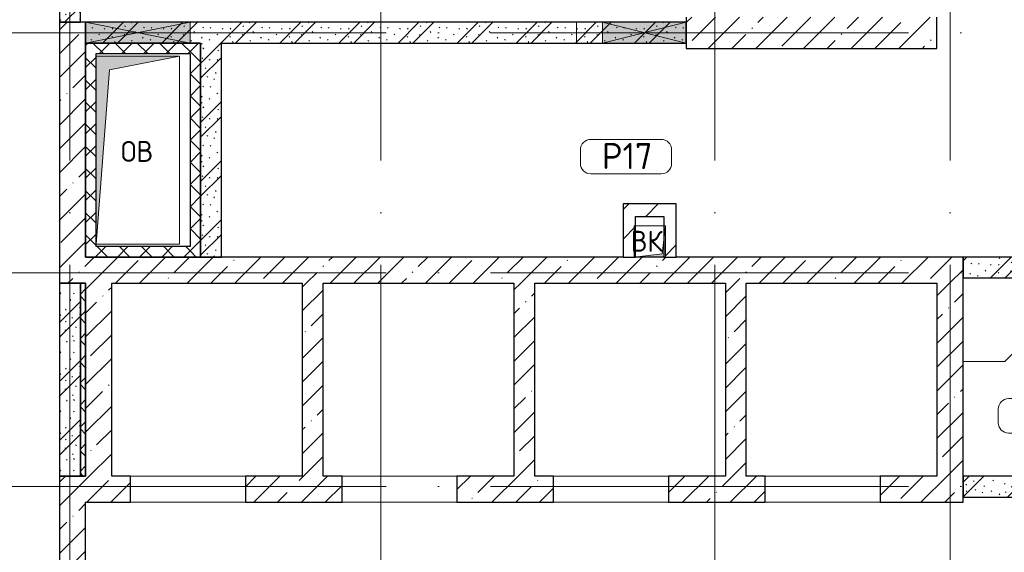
# Model space of a CAD drawing. Header units: millimetres. Extents: x -30540 to 173936, y -11730 to 122288.
# Tile 38 of 116: x 24355 to 33780, y 89070 to 94175. Entities that reach past the tile are written whole.
import ezdxf

# ---------------------------------------------------------------- set-up
doc = ezdxf.new("R2010")
doc.units = ezdxf.units.MM
doc.linetypes.add('3_ Штрих_ 1 х 1 мм', pattern=[400, 200, -200])
doc.linetypes.add('ADSK_Линия сетки', pattern=[5000, 4000, -500, 0, -500])
for name, color, linetype, lineweight in [('A-____-NOTE-TEXT', 7, 'Continuous', 18), ('A-AREA-____-IDEN', 7, 'Continuous', 9), ('A-DOOR-____-OTLN', 7, 'Continuous', 18), ('A-DOOR-OPNG-OTLN', 7, 'Continuous', 18), ('A-FLOR-____-OTLN', 7, 'Continuous', 18), ('A-GLAZ-____-MCUT', 7, 'Continuous', 9), ('A-GLAZ-____-OTLN', 7, 'Continuous', 18), ('A-WALL-____-MCUT', 7, 'Continuous', 40), ('A-WALL-____-PATT', 7, 'Continuous', 40), ('I-WALL-____-MCUT', 7, 'Continuous', 40), ('M-EQPM-____-OTLN', 7, 'Continuous', 18), ('P-SANR-FIXT-OTLN', 7, 'Continuous', 18), ('S-BEAM-____-OTLN', 7, 'Continuous', 18), ('S-COLS-____-MCUT', 7, 'Continuous', 40), ('S-COLS-____-OTLN', 7, 'Continuous', 18), ('S-GRID-____-OTLN', 7, 'Continuous', 9)]:
    doc.layers.add(name, color=color, linetype=linetype, lineweight=lineweight)
doc.styles.add('GOST Common', font='GOST_Common.ttf', dxfattribs={"height": 200})
doc.styles.add('GOST Common_4', font='GOST_Common.ttf', dxfattribs={"height": 250})
pattern_1 = [(45, (0, 0), (-228.0985, 228.0985), []), (45, (228.1, 0), (-228.0985, 228.0985), [403.225, -80.645, 6.706, -73.939])]
pattern_2 = [(135, (300.56, 377.28), (-565.6854, 6e-14), [10, -790]), (135, (349.8, 474.73), (-565.6854, 6e-14), [10, -790]), (135, (423.93, 473.06), (-565.6854, 6e-14), [10, -790]), (135, (229.92, 447.9), (-565.6854, 6e-14), [10, -790]), (135, (155.08, 447.9), (-565.6854, 6e-14), [10, -790]), (135, (114.9, 369.03), (-565.6854, 6e-14), [10, -790]), (135, (132.43, 285.8), (-565.6854, 6e-14), [10, -790]), (135, (214.66, 322), (-565.6854, 6e-14), [10, -790]), (135, (198.16, 261.88), (-565.6854, 6e-14), [10, -790]), (135, (45.2, 272.9), (-565.6854, 6e-14), [10, -790]), (135, (42.32, 336.16), (-565.6854, 6e-14), [10, -790]), (135, (92.26, 192.24), (-565.6854, 6e-14), [10, -790]), (135, (7.07, 149.2), (-565.6854, 6e-14), [10, -790]), (135, (80.6, 95.1), (-565.6854, 6e-14), [10, -790]), (135, (79.53, 36.94), (-565.6854, 6e-14), [10, -790]), (135, (153.87, 74.56), (-565.6854, 6e-14), [10, -790]), (135, (228.35, 124.8), (-565.6854, 6e-14), [10, -790]), (135, (279.75, 180.4), (-565.6854, 6e-14), [10, -790]), (135, (282.9, 31.63), (-565.6854, 6e-14), [10, -790]), (135, (377.38, 53.45), (-565.6854, 6e-14), [10, -790]), (135, (352.28, 102.7), (-565.6854, 6e-14), [10, -790]), (135, (354.05, 0), (-565.6854, 6e-14), [10, -790]), (135, (553.23, 16.45), (-565.6854, 6e-14), [10, -790]), (135, (542.38, 63.45), (-565.6854, 6e-14), [10, -790]), (135, (536.58, 239.3), (-565.6854, 6e-14), [10, -790]), (135, (475.85, 203.9), (-565.6854, 6e-14), [10, -790]), (135, (475.85, 316.54), (-565.6854, 6e-14), [10, -790]), (135, (520.8, 408.7), (-565.6854, 6e-14), [10, -790]), (135, (551.1, 470.8), (-565.6854, 6e-14), [10, -790]), (135, (235.25, 537.93), (-565.6854, 6e-14), [10, -790]), (135, (407.25, 547.65), (-565.6854, 6e-14), [10, -790]), (135, (94.5, 558.6), (-565.6854, 6e-14), [10, -790]), (135, (46.4, 532.3), (-565.6854, 6e-14), [10, -790]), (135, (85.56, 465.04), (-565.6854, 6e-14), [10, -790]), (135, (355.53, 181.14), (-565.6854, 6e-14), [10, -790]), (135, (362.23, 243.6), (-565.6854, 6e-14), [10, -790]), (135, (413.45, 344.1), (-565.6854, 6e-14), [10, -790]), (135, (286.3, 273.25), (-565.6854, 6e-14), [10, -790]), (135, (423.02, 263.72), (-565.6854, 6e-14), [10, -790]), (135, (162.94, 190.2), (-565.6854, 6e-14), [10, -790]), (135, (470.25, 120.93), (-565.6854, 6e-14), [10, -790]), (135, (484.48, 9.78), (-565.6854, 6e-14), [10, -790]), (45, (0, 212.13), (-565.6854, 0), []), (45, (212.13, 0), (-565.6854, 0), []), (45, (353.55, 0), (-565.6854, 0), []), (45, (0, 353.55), (-565.6854, 0), [])]
pattern_3 = [(45, (0, 0), (-424.264, 424.264), []), (45, (0, 282.8), (-424.264, 424.264), [])]
pattern_4 = [(45, (0, 0), (-106.06602, 106.06602), []), (135, (0, 0), (-106.06602, -106.06602), [])]

# ---------------------------------------------------------------- blocks, each defined once
blk = doc.blocks.new('КР-Проем - Настраиваемый-3591480-01 ЭМ')
at = {"layer": 'A-DOOR-OPNG-OTLN', "color": 254, "lineweight": 13, "true_color": 0xcccccc}
for p, q in [((-550, 125), (550, 125)), ((-550, -125), (550, -125))]:
    blk.add_line(p, q, dxfattribs=at)
blk = doc.blocks.new('АР_Отверстие прямоугольное - ОВ-4744132-01 ЭМ')
at = {"layer": 'A-GLAZ-____-OTLN', "lineweight": 13, "true_color": 0xf9f9f9}
blk.add_hatch(color=7, dxfattribs=at).paths.add_polyline_path([(625, -100), (625, 100), (-375, 100), (-375, -100)])
at = {"layer": 'A-GLAZ-____-MCUT', "color": 254, "lineweight": 15, "true_color": 0xcccccc}
for p, q in [((-375, 100), (-375, -100)), ((625, 100), (625, -100))]:
    blk.add_line(p, q, dxfattribs=at)
at = {"layer": 'A-GLAZ-____-OTLN', "color": 254, "lineweight": 5, "true_color": 0xcccccc}
for p, q in [((625, 100), (-375, -100)), ((-375, 100), (625, -100))]:
    blk.add_line(p, q, dxfattribs=at)
at = {"layer": 'A-GLAZ-____-OTLN', "color": 254, "lineweight": 13, "true_color": 0xcccccc}
for p, q in [((625, 100), (-375, 100)), ((-375, 100), (-375, -100)), ((625, -100), (625, 100)), ((-375, -100), (625, -100))]:
    blk.add_line(p, q, dxfattribs=at)
blk = doc.blocks.new('АР_Отверстие прямоугольное - ОВВ-4487244-01 ЭМ')
at = {"layer": 'A-GLAZ-____-OTLN', "lineweight": 13, "true_color": 0xf9f9f9}
blk.add_hatch(color=7, dxfattribs=at).paths.add_polyline_path([(-275, 100), (-275, -100), (525, -100), (525, 100)])
at = {"layer": 'A-GLAZ-____-MCUT', "color": 254, "lineweight": 15, "true_color": 0xcccccc}
for p, q in [((-275, 100), (-275, -100)), ((525, 100), (525, -100))]:
    blk.add_line(p, q, dxfattribs=at)
at = {"layer": 'A-GLAZ-____-OTLN', "color": 254, "lineweight": 5, "true_color": 0xcccccc}
for p, q in [((525, 100), (-275, -100)), ((-275, 100), (525, -100))]:
    blk.add_line(p, q, dxfattribs=at)
at = {"layer": 'A-GLAZ-____-OTLN', "color": 254, "lineweight": 13, "true_color": 0xcccccc}
for p, q in [((525, 100), (-275, 100)), ((-275, 100), (-275, -100)), ((525, -100), (525, 100)), ((-275, -100), (525, -100))]:
    blk.add_line(p, q, dxfattribs=at)
blk = doc.blocks.new('АР_Перемычка - 200_Уx2_50x5__250-Оп_0_50х5_-4826041-01 ЭМ')
at = {"layer": 'S-BEAM-____-OTLN', "color": 254, "linetype": '3_ Штрих_ 1 х 1 мм', "lineweight": 15, "true_color": 0xdcdcdc}
for p, q in [((-750, 100), (-750, -100)), ((500, 100), (500, -100)), ((-750, 0), (-500, 0)), ((-500, 0), (500, 0))]:
    blk.add_line(p, q, dxfattribs=at)
blk = doc.blocks.new('АР_Перемычка1 - 200_Ар_10x3_ Оп_Уx1_50x5__250-0_50x5_-4487247-01 ЭМ')
at = {"layer": 'S-BEAM-____-OTLN', "color": 254, "linetype": '3_ Штрих_ 1 х 1 мм', "lineweight": 15, "true_color": 0xdcdcdc}
for p, q in [((-400, 100), (-400, -100)), ((650, 100), (650, -100)), ((-400, 0), (400, 0)), ((400, 0), (650, 0))]:
    blk.add_line(p, q, dxfattribs=at)
blk = doc.blocks.new('АР_Канал вертикальный прямоугольный - ВК-7279905-01 ЭМ')
at = {"layer": 'M-EQPM-____-OTLN', "lineweight": 13, "true_color": 0xe2e2e2}
blk.add_hatch(color=254, dxfattribs=at).paths.add_polyline_path([(-150, 150), (-150, -150), (-120, 120), (150, 150)])
at = {"layer": 'M-EQPM-____-OTLN', "color": 253, "lineweight": 13, "true_color": 0xaaaaaa}
for p, q in [((150, 150), (-150, 150)), ((-150, 150), (-150, -150)), ((150, 150), (-150, 150)), ((-150, 150), (-150, -150)), ((-150, -150), (-150, 150)), ((-150, 150), (150, 150)), ((-150, -150), (-120, 120)), ((-150, -150), (-120, 120)), ((-120, 120), (150, 150)), ((-120, 120), (150, 150)), ((150, -150), (150, 150)), ((150, 150), (150, -150)), ((-150, -150), (150, -150)), ((150, -150), (-150, -150))]:
    blk.add_line(p, q, dxfattribs=at)
blk = doc.blocks.new('АР_Канал вертикальный прямоугольный - ОВ-3402237-01 ЭМ')
at = {"layer": 'M-EQPM-____-OTLN', "lineweight": 13, "true_color": 0xe2e2e2}
blk.add_hatch(color=254, dxfattribs=at).paths.add_polyline_path([(-400, -900), (-270, 770), (400, 900), (-400, 900)])
at = {"layer": 'M-EQPM-____-OTLN', "color": 253, "lineweight": 13, "true_color": 0xaaaaaa}
for p, q in [((400, 900), (-400, 900)), ((-400, 900), (-400, -900)), ((400, 900), (-400, 900)), ((-400, 900), (-400, -900)), ((-400, -900), (-400, 900)), ((-400, 900), (400, 900)), ((-270, 770), (400, 900)), ((-270, 770), (400, 900)), ((400, -900), (400, 900)), ((400, 900), (400, -900)), ((-400, -900), (-270, 770)), ((-400, -900), (-270, 770)), ((-400, -900), (400, -900)), ((400, -900), (-400, -900))]:
    blk.add_line(p, q, dxfattribs=at)
blk = doc.blocks.new('A-PLU-Shower_Corner_2D1 - 800x800-2371077-01 ЭМ')
at = {"layer": 'P-SANR-FIXT-OTLN', "color": 253, "lineweight": 13, "true_color": 0xaaaaaa}
for p, q in [((-400, 800), (-800, 400)), ((-400, 800), (-800, 400)), ((0, 800), (-400, 800)), ((-400, 800), (0, 800)), ((0, 0), (0, 800)), ((0, 800), (0, 0)), ((-800, 400), (-800, 0)), ((-800, 0), (-800, 400)), ((0, 0), (-800, 0)), ((-800, 0), (0, 0))]:
    blk.add_line(p, q, dxfattribs=at)
blk = doc.blocks.new('Наметкина 10_РД_АР_К2_отсоединено_rvt-1-01 ЭМ')
at = {"layer": 'A-WALL-____-PATT', "lineweight": 5, "true_color": 0xcccccc}
h = blk.add_hatch(dxfattribs=at)
h.set_pattern_fill('FP_51', color=254, style=0, pattern_type=2)
h.set_pattern_definition(pattern_2)
h.paths.add_polyline_path([(24935.3, 94150), (24935.3, 94735), (24735.3, 94735), (24735.3, 94150)])
h = blk.add_hatch(dxfattribs=at)
h.set_pattern_fill('FP_27', color=254, style=0, pattern_type=2)
h.set_pattern_definition(pattern_1)
h.paths.add_polyline_path([(24985.3, 91900), (24985.3, 94150), (24735.3, 94150), (24735.3, 91900)])
h = blk.add_hatch(dxfattribs=at)
h.set_pattern_fill('FP_51', color=254, style=0, pattern_type=2)
h.set_pattern_definition(pattern_2)
h.paths.add_polyline_path([(29935.3, 93950), (30735.3, 93950), (30735.3, 94150), (24985.3, 94150), (24985.3, 93950), (28626.2, 93950)])
h = blk.add_hatch(dxfattribs=at)
h.set_pattern_fill('FP_53', color=254, style=0, pattern_type=2)
h.set_pattern_definition(pattern_4)
h.paths.add_polyline_path([(26085.3, 93850), (26085.3, 93950), (24985.3, 93950), (24985.3, 93850), (25985.3, 93850)])
h = blk.add_hatch(dxfattribs=at)
h.set_pattern_fill('FP_51', color=254, style=0, pattern_type=2)
h.set_pattern_definition(pattern_2)
h.paths.add_polyline_path([(26285.3, 91900), (26285.3, 93950), (26085.3, 93950), (26085.3, 91900)])
h = blk.add_hatch(dxfattribs=at)
h.set_pattern_fill('FP_53', color=254, style=0, pattern_type=2)
h.set_pattern_definition(pattern_4)
h.paths.add_polyline_path([(25085.3, 91900), (25085.3, 93850), (24985.3, 93850), (24985.3, 91900)])
h = blk.add_hatch(dxfattribs=at)
h.set_pattern_fill('FP_53', color=254, style=0, pattern_type=2)
h.set_pattern_definition(pattern_4)
h.paths.add_polyline_path([(26085.3, 91900), (26085.3, 93850), (25985.3, 93850), (25985.3, 91900)])
h = blk.add_hatch(dxfattribs=at)
h.set_pattern_fill('FP_52', color=254, style=0, pattern_type=2)
h.set_pattern_definition(pattern_3)
h.paths.add_polyline_path([(30520.3, 92290), (30640.3, 92290), (30640.3, 92410), (30130.3, 92410), (30130.3, 92290), (30250.3, 92290)])
h = blk.add_hatch(dxfattribs=at)
h.set_pattern_fill('FP_52', color=254, style=0, pattern_type=2)
h.set_pattern_definition(pattern_3)
h.paths.add_polyline_path([(30130.3, 91900), (30250.3, 91901.7), (30250.3, 92290), (30130.3, 92290)])
h = blk.add_hatch(dxfattribs=at)
h.set_pattern_fill('FP_52', color=254, style=0, pattern_type=2)
h.set_pattern_definition(pattern_3)
h.paths.add_polyline_path([(30640.3, 91900), (30640.3, 92290), (30520.3, 92290), (30520.3, 92065), (30535.3, 92200), (30535.3, 91900)])
h = blk.add_hatch(dxfattribs=at)
h.set_pattern_fill('FP_53', color=254, style=0, pattern_type=2)
h.set_pattern_definition(pattern_4)
h.paths.add_polyline_path([(25985.3, 91900), (25985.3, 92000), (25085.3, 92000), (25085.3, 91900)])
h = blk.add_hatch(dxfattribs=at)
h.set_pattern_fill('FP_27', color=254, style=0, pattern_type=2)
h.set_pattern_definition(pattern_1)
h.paths.add_polyline_path([(32706.6, 91650), (33385.3, 91650), (33385.3, 91900), (24735.3, 91900), (24735.3, 91650), (31310.3, 91650)])
h = blk.add_hatch(dxfattribs=at)
h.set_pattern_fill('FP_51', color=254, style=0, pattern_type=2)
h.set_pattern_definition(pattern_2)
h.paths.add_polyline_path([(35205.3, 91700), (35235.3, 91700), (35235.3, 91900), (33385.3, 91900), (33385.3, 91700), (34935.3, 91700)])
h = blk.add_hatch(dxfattribs=at)
h.set_pattern_fill('FP_51', color=254, style=0, pattern_type=2)
h.set_pattern_definition(pattern_2)
h.paths.add_polyline_path([(24935.3, 89800), (24935.3, 91650), (24735.3, 91650), (24735.3, 89800)])
h = blk.add_hatch(dxfattribs=at)
h.set_pattern_fill('FP_53', color=254, style=0, pattern_type=2)
h.set_pattern_definition(pattern_4)
h.paths.add_polyline_path([(24985.3, 89800), (24985.3, 91650), (24935.3, 91650), (24935.3, 89800)])
h = blk.add_hatch(dxfattribs=at)
h.set_pattern_fill('FP_27', color=254, style=0, pattern_type=2)
h.set_pattern_definition(pattern_1)
h.paths.add_polyline_path([(25235.3, 89800), (25235.3, 91650), (24985.3, 91650), (24985.3, 89800)])
h = blk.add_hatch(dxfattribs=at)
h.set_pattern_fill('FP_27', color=254, style=0, pattern_type=2)
h.set_pattern_definition(pattern_1)
h.paths.add_polyline_path([(27260.3, 89800), (27260.3, 91650), (27060.3, 91650), (27060.3, 89800)])
h = blk.add_hatch(dxfattribs=at)
h.set_pattern_fill('FP_27', color=254, style=0, pattern_type=2)
h.set_pattern_definition(pattern_1)
h.paths.add_polyline_path([(29285.3, 89800), (29285.3, 91650), (29085.3, 91650), (29085.3, 89800)])
h = blk.add_hatch(dxfattribs=at)
h.set_pattern_fill('FP_27', color=254, style=0, pattern_type=2)
h.set_pattern_definition(pattern_1)
h.paths.add_polyline_path([(31310.3, 89800), (31310.3, 91650), (31110.3, 91650), (31110.3, 89800)])
h = blk.add_hatch(dxfattribs=at)
h.set_pattern_fill('FP_27', color=254, style=0, pattern_type=2)
h.set_pattern_definition(pattern_1)
h.paths.add_polyline_path([(33385.3, 89800), (33385.3, 91650), (33135.3, 91650), (33135.3, 89800)])
h = blk.add_hatch(dxfattribs=at)
h.set_pattern_fill('FP_27', color=254, style=0, pattern_type=2)
h.set_pattern_definition(pattern_1)
h.paths.add_polyline_path([(33385.3, 89550), (33385.3, 89800), (32590.3, 89800), (32590.3, 89550), (32706.6, 89550)])
h.paths.add_polyline_path([(30565.3, 89550), (31490.3, 89550), (31490.3, 89800), (30565.3, 89800)])
h.paths.add_polyline_path([(29465.3, 89550), (29465.3, 89800), (28540.3, 89800), (28540.3, 89550), (28626.2, 89550)])
h.paths.add_polyline_path([(27440.3, 89550), (27440.3, 89800), (26515.3, 89800), (26515.3, 89550)])
h.paths.add_polyline_path([(25415.3, 89550), (25415.3, 89800), (24735.3, 89800), (24735.3, 89550), (24985.3, 89550)])
h = blk.add_hatch(dxfattribs=at)
h.set_pattern_fill('FP_51', color=254, style=0, pattern_type=2)
h.set_pattern_definition(pattern_2)
h.paths.add_polyline_path([(35235.3, 89600), (35235.3, 89800), (35135.3, 89800), (35135.3, 89600)])
h.paths.add_polyline_path([(33385.3, 89600), (34235.3, 89600), (34235.3, 89800), (33385.3, 89800)])
h = blk.add_hatch(dxfattribs=at)
h.set_pattern_fill('FP_27', color=254, style=0, pattern_type=2)
h.set_pattern_definition(pattern_1)
h.paths.add_polyline_path([(24985.3, 86850), (24985.3, 89550), (24735.3, 89550), (24735.3, 86850)])
at = {"layer": 'S-COLS-____-OTLN', "lineweight": 5, "true_color": 0xcccccc}
h = blk.add_hatch(dxfattribs=at)
h.set_pattern_fill('FP_27', color=254, style=0, pattern_type=2)
h.set_pattern_definition(pattern_1)
h.paths.add_polyline_path([(33135.3, 93900), (33135.3, 94200), (30735.3, 94200), (30735.3, 93900), (32706.6, 93900)])
at = {"layer": 'A-FLOR-____-OTLN', "color": 254, "lineweight": 13, "true_color": 0xcccccc}
for p, q in [((26515.3, 89550), (25415.3, 89550)), ((28540.3, 89550), (27440.3, 89550)), ((30565.3, 89550), (29465.3, 89550)), ((32590.3, 89550), (31490.3, 89550))]:
    blk.add_line(p, q, dxfattribs=at)
at = {"layer": 'A-WALL-____-MCUT', "color": 254, "lineweight": 30, "true_color": 0xcccccc}
for p, q in [((24735.3, 94735), (24735.3, 94150)), ((24935.3, 94150), (24935.3, 94735)), ((24735.3, 94150), (24735.3, 91900)), ((24985.3, 94150), (24735.3, 94150)), ((24735.3, 94150), (24935.3, 94150)), ((25985.3, 94150), (24985.3, 94150)), ((24985.3, 94150), (24985.3, 93950)), ((24985.3, 93950), (24985.3, 94150)), ((29935.3, 94150), (25985.3, 94150)), ((30735.3, 94150), (29935.3, 94150)), ((30735.3, 93950), (30735.3, 94150)), ((24985.3, 93950), (25985.3, 93950)), ((24985.3, 93950), (24985.3, 93850)), ((25985.3, 93950), (24985.3, 93950)), ((24985.3, 91900), (24985.3, 93950)), ((25985.3, 93950), (26085.3, 93950)), ((26085.3, 93950), (25985.3, 93950)), ((26085.3, 93850), (26085.3, 93950)), ((26285.3, 93950), (29935.3, 93950)), ((29935.3, 93950), (30735.3, 93950)), ((24985.3, 93850), (24985.3, 91900)), ((25085.3, 93850), (25985.3, 93850)), ((25085.3, 92000), (25085.3, 93850)), ((25985.3, 93850), (25985.3, 92000)), ((26085.3, 91900), (26085.3, 93850)), ((25985.3, 92000), (25085.3, 92000)), ((24735.3, 91900), (24735.3, 91650)), ((30130.3, 91900), (24985.3, 91900)), ((24985.3, 91900), (25085.3, 91900)), ((25085.3, 91900), (25985.3, 91900)), ((25985.3, 91900), (26085.3, 91900)), ((30130.3, 91900), (30250.3, 91900)), ((30520.3, 91900), (30250.3, 91900)), ((30520.3, 91900), (30640.3, 91900)), ((33385.3, 91900), (30640.3, 91900)), ((33385.3, 91650), (33385.3, 91900)), ((24735.3, 91650), (24985.3, 91650)), ((24935.3, 91650), (24735.3, 91650)), ((24735.3, 91650), (24735.3, 89800)), ((24935.3, 89800), (24935.3, 91650)), ((24935.3, 91650), (24935.3, 89800)), ((24985.3, 91650), (24935.3, 91650)), ((24985.3, 91650), (24985.3, 89800)), ((24985.3, 89800), (24985.3, 91650)), ((25235.3, 91650), (27060.3, 91650)), ((25235.3, 89800), (25235.3, 91650)), ((27060.3, 91650), (27060.3, 89800)), ((27260.3, 91650), (29085.3, 91650)), ((27260.3, 89800), (27260.3, 91650)), ((29085.3, 91650), (29085.3, 89800)), ((29285.3, 91650), (31110.3, 91650)), ((29285.3, 89800), (29285.3, 91650)), ((31110.3, 91650), (31110.3, 89800)), ((31310.3, 91650), (33135.3, 91650)), ((31310.3, 89800), (31310.3, 91650)), ((33135.3, 91650), (33135.3, 89800)), ((33385.3, 89800), (33385.3, 91650)), ((24985.3, 89800), (24735.3, 89800)), ((24735.3, 89800), (24735.3, 89550)), ((24735.3, 89800), (24935.3, 89800)), ((24935.3, 89800), (24985.3, 89800)), ((25415.3, 89800), (25235.3, 89800)), ((25415.3, 89550), (25415.3, 89800)), ((27060.3, 89800), (26515.3, 89800)), ((26515.3, 89800), (26515.3, 89550)), ((27440.3, 89800), (27260.3, 89800)), ((27440.3, 89550), (27440.3, 89800)), ((29085.3, 89800), (28540.3, 89800)), ((28540.3, 89800), (28540.3, 89550)), ((29465.3, 89800), (29285.3, 89800)), ((29465.3, 89550), (29465.3, 89800)), ((31110.3, 89800), (30565.3, 89800)), ((30565.3, 89800), (30565.3, 89550)), ((31490.3, 89800), (31310.3, 89800)), ((31490.3, 89550), (31490.3, 89800)), ((33135.3, 89800), (32590.3, 89800)), ((32590.3, 89800), (32590.3, 89550)), ((33385.3, 89550), (33385.3, 89800)), ((24735.3, 89550), (24735.3, 88900)), ((24985.3, 89550), (25415.3, 89550)), ((24985.3, 88900), (24985.3, 89550)), ((26515.3, 89550), (27440.3, 89550)), ((28540.3, 89550), (29465.3, 89550)), ((30565.3, 89550), (31490.3, 89550)), ((32590.3, 89550), (33385.3, 89550))]:
    blk.add_line(p, q, dxfattribs=at)
at = {"layer": 'I-WALL-____-MCUT', "color": 254, "lineweight": 30, "true_color": 0xcccccc}
for p, q in [((26085.3, 93950), (26085.3, 91900)), ((26285.3, 91900), (26285.3, 93950)), ((30640.3, 92410), (30130.3, 92410)), ((30130.3, 92410), (30130.3, 92290)), ((30640.3, 92290), (30640.3, 92410)), ((30130.3, 92290), (30130.3, 91900)), ((30250.3, 92290), (30520.3, 92290)), ((30250.3, 91900), (30250.3, 92290)), ((30520.3, 92290), (30520.3, 91900)), ((30640.3, 91900), (30640.3, 92290)), ((26085.3, 91900), (26285.3, 91900)), ((35235.3, 91900), (33385.3, 91900)), ((33385.3, 91900), (33385.3, 91700)), ((33385.3, 91700), (35235.3, 91700)), ((34235.3, 89800), (33385.3, 89800)), ((33385.3, 89800), (33385.3, 89600)), ((33385.3, 89600), (34235.3, 89600))]:
    blk.add_line(p, q, dxfattribs=at)
at = {"layer": 'S-COLS-____-MCUT', "color": 254, "lineweight": 30, "true_color": 0xcccccc}
for p, q in [((30735.3, 94200), (30735.3, 94150)), ((33135.3, 93900), (33135.3, 94200)), ((30735.3, 94150), (30735.3, 93950)), ((30735.3, 93950), (30735.3, 93900)), ((30735.3, 93900), (33135.3, 93900))]:
    blk.add_line(p, q, dxfattribs=at)
at = {"layer": 'A-DOOR-____-OTLN', "color": 254, "lineweight": 13, "true_color": 0xcccccc}
for p in [(25965.3, 89675), (27990.3, 89675), (30015.3, 89675), (32040.3, 89675)]:
    blk.add_blockref('КР-Проем - Настраиваемый-3591480-01 ЭМ', p, dxfattribs=at)
at = {"layer": 'A-GLAZ-____-OTLN', "color": 254, "lineweight": 13, "true_color": 0xcccccc}
blk.add_blockref('АР_Отверстие прямоугольное - ОВ-4744132-01 ЭМ', (25360.3, 94050), dxfattribs=at)
at = {"layer": 'A-GLAZ-____-OTLN', "color": 254, "lineweight": 13, "true_color": 0xcccccc, "rotation": 180}
blk.add_blockref('АР_Отверстие прямоугольное - ОВВ-4487244-01 ЭМ', (30460.3, 94050), dxfattribs=at)
at = {"layer": 'M-EQPM-____-OTLN', "color": 253, "lineweight": 5, "true_color": 0xaaaaaa}
blk.add_blockref('АР_Канал вертикальный прямоугольный - ОВ-3402237-01 ЭМ', (25485.3, 92925), dxfattribs=at)
at = {"layer": 'M-EQPM-____-OTLN', "color": 253, "lineweight": 5, "true_color": 0xaaaaaa, "rotation": 180}
blk.add_blockref('АР_Канал вертикальный прямоугольный - ВК-7279905-01 ЭМ', (30385.3, 92050), dxfattribs=at)
at = {"layer": 'P-SANR-FIXT-OTLN', "color": 253, "lineweight": 5, "true_color": 0xaaaaaa, "rotation": 180}
blk.add_blockref('A-PLU-Shower_Corner_2D1 - 800x800-2371077-01 ЭМ', (33385.3, 91700), dxfattribs=at)
at = {"layer": 'S-BEAM-____-OTLN', "color": 254, "lineweight": 13, "true_color": 0xcccccc}
blk.add_blockref('АР_Перемычка - 200_Уx2_50x5__250-Оп_0_50х5_-4826041-01 ЭМ', (25485.3, 94050), dxfattribs=at)
at = {"layer": 'S-BEAM-____-OTLN', "color": 254, "lineweight": 13, "true_color": 0xcccccc, "rotation": 180}
blk.add_blockref('АР_Перемычка1 - 200_Ар_10x3_ Оп_Уx1_50x5__250-0_50x5_-4487247-01 ЭМ', (30335.3, 94050), dxfattribs=at)
at = {"layer": 'A-____-NOTE-TEXT', "color": 253, "lineweight": 5, "true_color": 0xaaaaaa, "char_height": 200, "width": 400.844, "attachment_point": 1, "style": 'GOST Common'}
for s, insert in [('ОВ', (25323.1, 93012.2)), ('ВК', (30203.5, 92151.2))]:
    blk.add_mtext(s, dxfattribs=dict(at, insert=insert))
blk = doc.blocks.new('Марка помещения 2 - Марка помещения 2-1605974-01 ЭМ')
at = {"layer": 'A-AREA-____-IDEN', "color": 253, "true_color": 0xaaaaaa}
for p, q in [((-1.797, 0.841), (1.569, 0.841)), ((-2.297, -0.309), (-2.297, 0.341)), ((2.069, 0.341), (2.069, -0.309)), ((1.569, -0.809), (-1.797, -0.809))]:
    blk.add_line(p, q, dxfattribs=at)
for centre, start, end in [((-1.797, 0.341), 90, 180), ((1.569, 0.341), 0, 90), ((-1.797, -0.309), 180, 270), ((1.569, -0.309), 270, 360)]:
    blk.add_arc(centre, 0.5, start, end, dxfattribs=at)

msp = doc.modelspace()

# ---------------------------------------------------------------- linework, layer by layer
at = {"layer": 'S-GRID-____-OTLN', "color": 253, "linetype": 'ADSK_Линия сетки', "true_color": 0xaaaaaa}
for p, q in [((24835.3, 67824.7), (24835.3, 122287.9)), ((27810.3, 67824.7), (27810.3, 122287.9)), ((31010.3, 67824.7), (31010.3, 122287.9)), ((33260.3, 67824.7), (33260.3, 122287.9)), ((67863.4, 94050), (9800.2, 94050)), ((67863.4, 91750), (9800.2, 91750)), ((67863.4, 89700), (9800.2, 89700))]:
    msp.add_line(p, q, dxfattribs=at)

# ---------------------------------------------------------------- block references
at = {"lineweight": 5}
msp.add_blockref('Наметкина 10_РД_АР_К2_отсоединено_rvt-1-01 ЭМ', (0, 0), dxfattribs=at)
at = {"layer": 'A-AREA-____-IDEN', "color": 253, "true_color": 0xaaaaaa, "xscale": 199.9999999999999, "yscale": 199.9999999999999, "zscale": 199.9999999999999}
for p in [(30182, 92859.3), (34181.6, 90374.8)]:
    msp.add_blockref('Марка помещения 2 - Марка помещения 2-1605974-01 ЭМ', p, dxfattribs=at)

# ---------------------------------------------------------------- texts
at = {"layer": 'A-AREA-____-IDEN', "color": 253, "true_color": 0xaaaaaa, "char_height": 250, "attachment_point": 1, "style": 'GOST Common_4'}
for s, insert, width in [('\\fGOST Common|b0|i0|c204|p34|;Р', (29927.5, 92993), 240.506), ('17', (30125.9, 92993), 384.81)]:
    msp.add_mtext(s, dxfattribs=dict(at, insert=insert, width=width))

doc.saveas('drawing.dxf')
